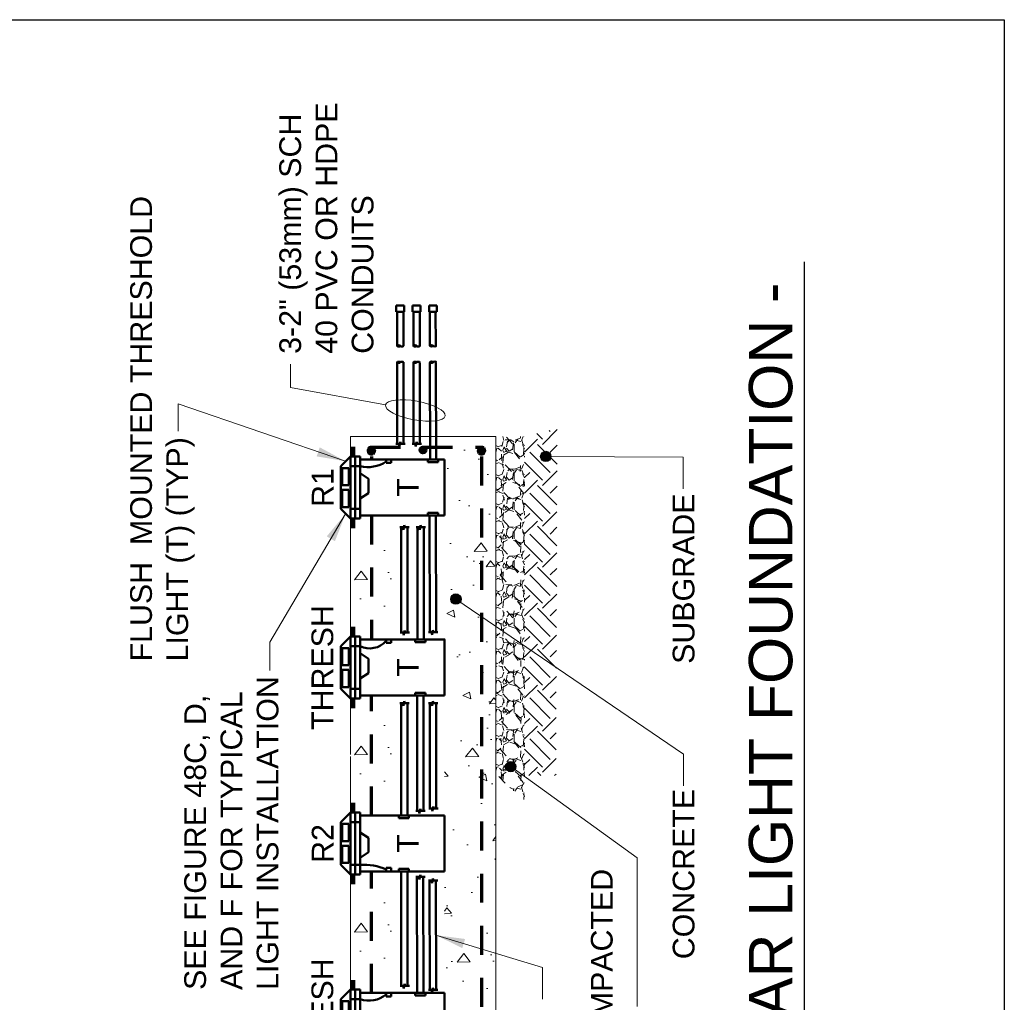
# Model space of a CAD drawing. Header units: inches. Extents: x 0 to 21.3, y 0 to 11.
# Tile 6 of 7: x 4.3 to 8.5, y 6.8 to 11. Entities that reach past the tile are written whole.
import ezdxf
from ezdxf.enums import TextEntityAlignment as Align

# ---------------------------------------------------------------- set-up
doc = ezdxf.new("R2010")
doc.units = ezdxf.units.IN
doc.header["$LTSCALE"] = 0.5
doc.header["$MEASUREMENT"] = 0
doc.linetypes.add('HIDDEN', pattern=[0.375, 0.25, -0.125])
doc.layers.get('0').update_dxf_attribs({"linetype": 'CONTINUOUS', "lineweight": 35})
for name, color, linetype, lineweight in [('C-PVMT-ASPH', 8, 'CONTINUOUS', 18), ('E-AFLD-CIRC-SERS', 203, 'CONTINUOUS', 50), ('E-AFLD-JBOX', 23, 'CONTINUOUS', 50), ('E-AFLD-LITE-THRS', 203, 'CONTINUOUS', 50), ('E-DETL', 3, 'CONTINUOUS', 35), ('E-GRND-EQUI', 83, 'CONTINUOUS', 50), ('G-ANNO-PATT', 8, 'CONTINUOUS', 18), ('S-FNDN-FTNG-RBAR', 5, 'CONTINUOUS', 70), ('S-JNTS-WTRS', 221, 'CONTINUOUS', 25), ('S-REIN-RBAR', 5, 'CONTINUOUS', 70)]:
    doc.layers.add(name, color=color, linetype=linetype, lineweight=lineweight)
doc.layers.add('G-ANNO-TEXT', color=7, linetype='CONTINUOUS')
doc.layers.add('G-ANNO-TTLB', color=7, linetype='CONTINUOUS')
doc.styles.add('00-E-TITLE-1_1', font='arial.ttf', dxfattribs={"height": 0.1875})
doc.styles.add('01-E-BLDG-1_1', font='arial.ttf', dxfattribs={"height": 0.09375})
doc.dimstyles.new('01-E-BLDG-1_1', dxfattribs={"dimtxt": 0.09375, "dimasz": 0.125, "dimexe": 0.0625, "dimexo": 0.0625, "dimgap": 0.0625, "dimtad": 1, "dimdec": 4, "dimzin": 3, "dimdsep": 46, "dimlunit": 4, "dimtxsty": '01-E-BLDG-1_1', "dimcen": 0.0625, "dimclrd": 1, "dimclre": 1, "dimclrt": 256, "dimazin": 0, "dimtfac": 1, "dimtdec": 4, "dimtmove": 1, "dimatfit": 3, "dimfxl": 1, "dimfrac": 2, "dimtolj": 1, "dimtzin": 3, "dimlwd": 0, "dimlwe": 0, "dimarcsym": 0})

# ---------------------------------------------------------------- blocks, each defined once
blk = doc.blocks.new('G-DBRK')
at = {"color": 0, "linetype": 'ByBlock', "lineweight": -2}
blk.add_ellipse((-1.224606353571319e-17, -0.2500000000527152), major_axis=(0, -0.2500000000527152), ratio=0.3999999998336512, dxfattribs=at)
blk.add_ellipse((-1.224606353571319e-17, -0.7499999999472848), major_axis=(0, -0.2500000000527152), ratio=0.3999999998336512, start_param=0, end_param=3.141592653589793, dxfattribs=at)
blk = doc.blocks.new('G-TDT1')
at = {"linetype": 'ByBlock', "lineweight": -2}
h = blk.add_hatch(color=256, dxfattribs=at)
edge = h.paths.add_edge_path()
edge.add_arc((0, 0), 0.02220729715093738, 0, 360)
at = {"color": 0, "linetype": 'ByBlock', "lineweight": -2}
blk.add_circle((0, 0), 0.02220729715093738, dxfattribs=at)

msp = doc.modelspace()

# ---------------------------------------------------------------- hatches: boundary and pattern name
at = {"layer": 'G-ANNO-PATT'}
h = msp.add_hatch(dxfattribs=at)
h.set_pattern_fill('EARTH', color=256, scale=0.5, angle=135)
h.set_pattern_definition([(135, (23.18978606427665, 2.185194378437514), (-0.1767766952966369, 1.390534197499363e-16), [0.125, -0.125]), (135, (23.15664043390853, 2.152048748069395), (-0.1767766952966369, 1.390534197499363e-16), [0.125, -0.125]), (135, (23.12349480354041, 2.118903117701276), (-0.1767766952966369, 1.390534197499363e-16), [0.125, -0.125]), (225, (23.10139771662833, 2.118903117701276), (-1.529312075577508e-16, -0.1767766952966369), [0.125, -0.125]), (225, (23.06825208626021, 2.152048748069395), (-1.529312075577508e-16, -0.1767766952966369), [0.125, -0.125]), (225, (23.03510645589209, 2.185194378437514), (-1.529312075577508e-16, -0.1767766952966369), [0.125, -0.125])])
h.paths.add_polyline_path([(6.429364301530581, 7.738846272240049), (6.564953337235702, 7.7387721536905), (6.570395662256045, 9.23643077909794), (6.429364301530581, 9.201379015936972)])
h = msp.add_hatch(dxfattribs=at)
h.set_pattern_fill('AR-CONC', color=256, scale=0.05, angle=135, style=0)
h.set_pattern_definition([(184.9999999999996, (13.69229533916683, -8.768384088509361), (-0.2314035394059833, 0.2757759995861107), [0.03749999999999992, -0.4124999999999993]), (130, (13.69229533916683, -8.768384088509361), (-0.2168840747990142, -0.3149960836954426), [0.03, -0.33]), (235.45144446, (13.6730117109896, -8.745402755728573), (-0.44828761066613, -0.0392200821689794), [0.03187009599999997, -0.3505710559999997]), (181.1841999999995, (13.62158466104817, -8.839094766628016), (-0.318806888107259, 0.4358466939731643), [0.05624999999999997, -0.6187499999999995]), (231.6356354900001, (13.59501744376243, -8.802774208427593), (-0.6748558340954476, -0.01395003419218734), [0.04780517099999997, -0.5258568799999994]), (126.18416399, (13.62158466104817, -8.839094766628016), (-0.6748558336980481, -0.01395003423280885), [0.04499999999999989, -0.4950000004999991]), (155.9999999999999, (13.60390699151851, -8.786061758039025), (-0.06869123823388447, 0.3533857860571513), [0.03749999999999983, -0.4124999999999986]), (100.9999999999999, (13.60390699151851, -8.786061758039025), (-0.3424042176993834, -0.1703542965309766), [0.02999999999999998, -0.3299999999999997]), (206.4514447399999, (13.5981827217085, -8.75661294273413), (-0.4110954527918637, 0.1830314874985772), [0.03187009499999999, -0.3505710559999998]), (172.4999999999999, (13.69229533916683, -8.768384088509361), (-0.1219949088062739, -0.1133965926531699), [0, -0.3259999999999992, 0, -0.3349999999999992, 0, -0.3312499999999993]), (142.4999999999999, (13.69229533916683, -8.768384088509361), (-0.2324547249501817, -0.04643647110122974), [0, -0.191, 0, -0.3185, 0, -0.12625]), (102.4999999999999, (13.77113774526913, -8.847226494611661), (-0.1807603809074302, 0.1967090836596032), [0, -0.125, 0, -0.3899999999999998, 0, -0.5174999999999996]), (92.49999999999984, (13.80649308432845, -8.882581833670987), (-0.2415799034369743, 0.1707949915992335), [0, -0.1625, 0, -0.259, 0, -0.3675])])
h.paths.add_polyline_path([(6.305271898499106, 9.201379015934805), (6.083553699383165, 9.20137901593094), (6.083553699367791, 6.300479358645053), (6.305322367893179, 6.300479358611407)])
h = msp.add_hatch(dxfattribs=at)
h.set_pattern_fill('GRAVEL', color=256, scale=0.125, angle=89.99999999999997)
h.set_pattern_definition([(318.0127875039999, (23.06478606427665, 2.275194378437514), (1.125, -1.000000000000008), [0.01681699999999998, -1.664886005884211]), (274.9697407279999, (23.07728606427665, 2.263944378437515), (-0.1250000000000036, 1.499999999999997), [0.02885849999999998, -2.856990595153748]), (222.5104470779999, (23.07978606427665, 2.235194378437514), (1.374999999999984, 1.250000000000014), [0.0203485, -2.014504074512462]), (357.2736890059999, (23.11103606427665, 2.186444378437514), (-2.500000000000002, 0.1250000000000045), [0.02627974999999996, -2.60169475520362]), (22.83365417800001, (23.13728606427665, 2.185194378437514), (-1.500000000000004, -0.6249999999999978), [0.02576937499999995, -2.551171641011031]), (87.27368900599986, (23.16103606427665, 2.195194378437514), (-0.1250000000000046, -2.500000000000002), [0.02627974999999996, -2.60169475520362]), (127.6942404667, (23.16228606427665, 2.221444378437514), (1.249999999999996, -1.625), [0.03475362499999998, -3.440606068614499]), (162.2553283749, (23.14103606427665, 2.248944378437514), (-2.75, 0.8750000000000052), [0.03281099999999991, -3.248290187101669]), (211.429565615, (23.10978606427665, 2.258944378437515), (-1.624999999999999, -1.000000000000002), [0.02636875, -2.610509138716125]), (265.236358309, (23.08728606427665, 2.245194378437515), (0.1250000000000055, 1.374999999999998), [0.030104, -1.475095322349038]), (312.3974377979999, (23.08478606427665, 2.215194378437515), (1.374999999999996, -1.499999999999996), [0.03893099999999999, -3.854171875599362]), (228.8140748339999, (23.11228606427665, 2.310194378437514), (-0.7500000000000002, -0.8750000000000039), [0.01328762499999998, -1.315480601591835]), (261.4692343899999, (23.10353606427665, 2.300194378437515), (0.2500000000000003, 1.625), [0.025279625, -2.502688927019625]), (314.9999999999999, (23.09978606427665, 2.275194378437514), (0.1249999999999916, -8.276417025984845e-17), [0.017677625, -0.1590990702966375]), (293.1985905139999, (23.08478606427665, 2.266444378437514), (-0.2499999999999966, 0.6249999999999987), [0.009519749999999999, -0.9424518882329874]), (21.80140948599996, (23.08853606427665, 2.257694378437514), (-0.3750000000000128, -0.1249999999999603), [0.013462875, -0.6596827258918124]), (120.9637565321, (23.10103606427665, 2.262694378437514), (-0.2499999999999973, 0.3750000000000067), [0.021866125, -0.7070028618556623]), (251.565051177, (23.08978606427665, 2.281444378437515), (0.1249999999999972, 0.2500000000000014), [0.01581137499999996, -0.3794733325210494]), (106.389540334, (23.08853606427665, 2.185194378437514), (-0.3750000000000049, 1.249999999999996), [0.02214999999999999, -2.192855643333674]), (160.3461759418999, (23.08228606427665, 2.206444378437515), (1.375000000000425, -0.5000000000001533), [0.01858262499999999, -1.839675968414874]), (23.19859051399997, (23.06478606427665, 2.281444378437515), (-0.6249999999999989, -0.249999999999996), [0.01903937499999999, -0.9329322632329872]), (73.6104596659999, (23.08228606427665, 2.288944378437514), (-0.3750000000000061, -1.249999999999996), [0.02214999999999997, -2.192855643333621]), (69.4439547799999, (23.16603606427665, 2.185194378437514), (-0.2500000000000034, -0.6250000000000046), [0.02135999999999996, -1.046640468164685]), (24.775140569, (23.17353606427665, 2.205194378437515), (-1.375000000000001, -0.6249999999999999), [0.01789725, -1.7718303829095]), (156.8014094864, (23.18978606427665, 2.282694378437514), (-0.6249999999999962, 0.2499999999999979), [0.019039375, -0.9329322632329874]), (107.3540246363, (23.17228606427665, 2.290194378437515), (0.4999999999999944, -1.624999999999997), [0.020953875, -2.07442795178]), (159.4439547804, (23.18978606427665, 2.221444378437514), (0.6249999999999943, -0.2500000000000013), [0.01067999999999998, -1.057320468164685]), (191.3099324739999, (23.18978606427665, 2.275194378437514), (-0.5000000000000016, -0.1249999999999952), [0.006373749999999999, -0.6310036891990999]), (255.9637565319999, (23.18353606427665, 2.273944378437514), (0.1250000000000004, 0.3749999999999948), [0.025769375, -0.4896188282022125]), (276.0090059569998, (23.17728606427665, 2.248944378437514), (-0.1249999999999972, 1.250000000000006), [0.02388125, -2.36424039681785]), (33.69006752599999, (23.11228606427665, 2.262694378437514), (-0.2499999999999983, -0.1249999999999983), [0.01802774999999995, -0.4326661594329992]), (83.15722658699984, (23.12728606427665, 2.272694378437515), (0.2500000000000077, 2.125000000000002), [0.03147425, -3.115945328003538]), (150.9453959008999, (23.13103606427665, 2.303944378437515), (0.8749999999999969, -0.4999999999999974), [0.01286949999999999, -1.274084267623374]), (180, (23.11978606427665, 2.310194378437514), (-0.1250000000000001, -0.1249999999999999), [0.0075, -0.1175]), (210.2564371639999, (23.17353606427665, 2.246444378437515), (0.8750000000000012, 0.5000000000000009), [0.0173655, -1.719189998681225]), (138.0127875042, (23.15853606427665, 2.237694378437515), (-1.124999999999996, 1), [0.03363399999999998, -1.648069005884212]), (90, (23.13353606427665, 2.260194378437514), (-0.1249999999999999, 0.1250000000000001), [0.0325, -0.0925]), (55.30484646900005, (23.13353606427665, 2.292694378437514), (0.8749999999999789, 1.250000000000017), [0.01976424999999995, -1.956659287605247]), (344.054604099, (23.14478606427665, 2.308944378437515), (0.5000000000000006, -0.125000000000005), [0.01820025, -0.8918134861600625]), (297.6459753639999, (23.16228606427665, 2.303944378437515), (1.250000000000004, -2.374999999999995), [0.02963312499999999, -2.933684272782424]), (265.42607874, (23.17603606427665, 2.277694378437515), (-0.1250000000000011, -1.624999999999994), [0.03134987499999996, -3.10363417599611])])
h.paths.add_polyline_path([(6.429364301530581, 7.632892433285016), (6.305271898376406, 7.738846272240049), (6.305271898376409, 9.201379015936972), (6.429364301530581, 9.201379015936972)])
h = msp.add_hatch(dxfattribs=at)
h.set_pattern_fill('AR-CONC', color=256, scale=0.05, angle=135, style=0)
h.set_pattern_definition([(184.9999999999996, (13.24910396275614, -7.118530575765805), (-0.2314035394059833, 0.2757759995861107), [0.03749999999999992, -0.4124999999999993]), (130, (13.24910396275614, -7.118530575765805), (-0.2168840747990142, -0.3149960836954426), [0.03, -0.33]), (235.45144446, (13.22982033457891, -7.095549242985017), (-0.44828761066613, -0.0392200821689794), [0.03187009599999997, -0.3505710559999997]), (181.1841999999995, (13.17839328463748, -7.189241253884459), (-0.318806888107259, 0.4358466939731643), [0.05624999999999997, -0.6187499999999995]), (231.6356354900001, (13.15182606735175, -7.152920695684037), (-0.6748558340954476, -0.01395003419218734), [0.04780517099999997, -0.5258568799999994]), (126.18416399, (13.17839328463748, -7.189241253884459), (-0.6748558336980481, -0.01395003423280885), [0.04499999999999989, -0.4950000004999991]), (155.9999999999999, (13.16071561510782, -7.136208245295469), (-0.06869123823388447, 0.3533857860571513), [0.0374999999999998, -0.4124999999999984]), (100.9999999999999, (13.16071561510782, -7.136208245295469), (-0.3424042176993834, -0.1703542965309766), [0.02999999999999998, -0.3299999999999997]), (206.4514447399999, (13.15499134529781, -7.106759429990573), (-0.4110954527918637, 0.1830314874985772), [0.03187009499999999, -0.3505710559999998]), (172.4999999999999, (13.24910396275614, -7.118530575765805), (-0.1219949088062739, -0.1133965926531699), [0, -0.3259999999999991, 0, -0.3349999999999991, 0, -0.3312499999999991]), (142.4999999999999, (13.24910396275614, -7.118530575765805), (-0.2324547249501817, -0.04643647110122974), [0, -0.191, 0, -0.3185, 0, -0.12625]), (102.4999999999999, (13.32794636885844, -7.197372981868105), (-0.1807603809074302, 0.1967090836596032), [0, -0.125, 0, -0.3899999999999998, 0, -0.5174999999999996]), (92.49999999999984, (13.36330170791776, -7.23272832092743), (-0.2415799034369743, 0.1707949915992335), [0, -0.1625, 0, -0.259, 0, -0.3675])])
h.paths.add_polyline_path([(5.862080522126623, 8.8614187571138), (5.677726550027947, 8.790110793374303), (5.698555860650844, 8.377064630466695), (5.862080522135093, 8.32554430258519)])
h = msp.add_hatch(dxfattribs=at)
h.set_pattern_fill('AR-CONC', color=256, scale=0.05, angle=135, style=0)
h.set_pattern_definition([(184.9999999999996, (13.24910396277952, -7.873436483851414), (-0.2314035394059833, 0.2757759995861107), [0.03749999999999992, -0.4124999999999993]), (130, (13.24910396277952, -7.873436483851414), (-0.2168840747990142, -0.3149960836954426), [0.03, -0.33]), (235.45144446, (13.22982033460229, -7.850455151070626), (-0.44828761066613, -0.0392200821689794), [0.03187009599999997, -0.3505710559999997]), (181.1841999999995, (13.17839328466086, -7.944147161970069), (-0.318806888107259, 0.4358466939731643), [0.05624999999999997, -0.6187499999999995]), (231.6356354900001, (13.15182606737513, -7.907826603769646), (-0.6748558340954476, -0.01395003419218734), [0.04780517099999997, -0.5258568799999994]), (126.18416399, (13.17839328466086, -7.944147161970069), (-0.6748558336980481, -0.01395003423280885), [0.04499999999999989, -0.4950000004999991]), (155.9999999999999, (13.1607156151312, -7.891114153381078), (-0.06869123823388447, 0.3533857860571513), [0.03749999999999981, -0.4124999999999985]), (100.9999999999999, (13.1607156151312, -7.891114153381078), (-0.3424042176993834, -0.1703542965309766), [0.02999999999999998, -0.3299999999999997]), (206.4514447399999, (13.15499134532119, -7.861665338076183), (-0.4110954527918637, 0.1830314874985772), [0.03187009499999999, -0.3505710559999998]), (172.4999999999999, (13.24910396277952, -7.873436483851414), (-0.1219949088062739, -0.1133965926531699), [0, -0.3259999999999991, 0, -0.3349999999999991, 0, -0.3312499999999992]), (142.4999999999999, (13.24910396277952, -7.873436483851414), (-0.2324547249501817, -0.04643647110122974), [0, -0.191, 0, -0.3185, 0, -0.12625]), (102.4999999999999, (13.32794636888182, -7.952278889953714), (-0.1807603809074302, 0.1967090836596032), [0, -0.125, 0, -0.3899999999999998, 0, -0.5174999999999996]), (92.49999999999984, (13.36330170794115, -7.98763422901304), (-0.2415799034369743, 0.1707949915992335), [0, -0.1625, 0, -0.259, 0, -0.3675])])
h.paths.add_polyline_path([(5.862080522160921, 8.08488491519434), (5.677726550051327, 8.035204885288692), (5.698555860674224, 7.622158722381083), (5.86208052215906, 7.566613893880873)])
h = msp.add_hatch(dxfattribs=at)
h.set_pattern_fill('AR-CONC', color=256, scale=0.05, angle=135, style=0)
h.set_pattern_definition([(184.9999999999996, (13.24910396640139, -8.63829171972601), (-0.2314035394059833, 0.2757759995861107), [0.03749999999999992, -0.4124999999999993]), (130, (13.24910396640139, -8.63829171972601), (-0.2168840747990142, -0.3149960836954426), [0.03, -0.33]), (235.45144446, (13.22982033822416, -8.615310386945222), (-0.44828761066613, -0.0392200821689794), [0.03187009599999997, -0.3505710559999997]), (181.1841999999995, (13.17839328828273, -8.709002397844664), (-0.318806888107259, 0.4358466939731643), [0.05624999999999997, -0.6187499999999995]), (231.6356354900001, (13.151826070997, -8.672681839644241), (-0.6748558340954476, -0.01395003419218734), [0.04780517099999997, -0.5258568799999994]), (126.18416399, (13.17839328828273, -8.709002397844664), (-0.6748558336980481, -0.01395003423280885), [0.04499999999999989, -0.4950000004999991]), (155.9999999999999, (13.16071561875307, -8.655969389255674), (-0.06869123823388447, 0.3533857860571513), [0.03749999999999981, -0.4124999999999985]), (100.9999999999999, (13.16071561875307, -8.655969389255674), (-0.3424042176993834, -0.1703542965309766), [0.02999999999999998, -0.3299999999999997]), (206.4514447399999, (13.15499134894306, -8.626520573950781), (-0.4110954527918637, 0.1830314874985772), [0.03187009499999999, -0.3505710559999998]), (172.4999999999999, (13.24910396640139, -8.63829171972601), (-0.1219949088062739, -0.1133965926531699), [0, -0.3259999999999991, 0, -0.3349999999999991, 0, -0.3312499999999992]), (142.4999999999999, (13.24910396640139, -8.63829171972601), (-0.2324547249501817, -0.04643647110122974), [0, -0.191, 0, -0.3185, 0, -0.12625]), (102.4999999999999, (13.32794637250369, -8.71713412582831), (-0.1807603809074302, 0.1967090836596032), [0, -0.125, 0, -0.3899999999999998, 0, -0.5174999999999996]), (92.49999999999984, (13.36330171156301, -8.752489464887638), (-0.2415799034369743, 0.1707949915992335), [0, -0.1625, 0, -0.259, 0, -0.3675])])
h.paths.add_polyline_path([(5.862080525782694, 7.325894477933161), (5.677726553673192, 7.270349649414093), (5.698555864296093, 6.857303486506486), (5.862080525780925, 6.801758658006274)])

# ---------------------------------------------------------------- linework, layer by layer
at = {"layer": 'C-PVMT-ASPH'}
for p, q in [((5.677726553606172, 9.115964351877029), (5.677726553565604, 9.201379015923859)), ((5.677726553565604, 9.201379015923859), (6.30527189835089, 9.201379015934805)), ((6.30527189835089, 9.201379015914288), (6.305271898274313, 2.387910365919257)), ((5.677726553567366, 8.683641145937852), (5.677726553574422, 8.84753254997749)), ((5.677726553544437, 8.339430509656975), (5.677726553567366, 8.683641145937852)), ((5.677726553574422, 7.829740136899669), (5.677726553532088, 8.07099870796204)), ((5.677726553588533, 7.821758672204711), (5.677726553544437, 7.580500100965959)), ((5.677726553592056, 7.31206829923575), (5.677726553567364, 7.049190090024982)), ((5.677726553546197, 6.815644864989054), (5.677726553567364, 7.049190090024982))]:
    msp.add_line(p, q, dxfattribs=at)
at = {"layer": 'E-AFLD-CIRC-SERS'}
for p, q in [((5.878754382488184, 9.592778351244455), (5.878754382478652, 9.739114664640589)), ((5.906526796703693, 9.592778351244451), (5.906526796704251, 9.739114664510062)), ((5.949564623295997, 9.592778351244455), (5.949564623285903, 9.739114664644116)), ((5.977337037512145, 9.592778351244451), (5.977337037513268, 9.739114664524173)), ((6.020654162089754, 9.592778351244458), (6.020374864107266, 9.7391146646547)), ((6.045899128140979, 9.592778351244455), (6.045197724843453, 9.739114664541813)), ((5.878754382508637, 9.17003094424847), (5.878754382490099, 9.521850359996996)), ((5.906526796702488, 9.170030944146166), (5.906523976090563, 9.521929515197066)), ((5.949564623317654, 9.17003094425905), (5.949564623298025, 9.521850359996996)), ((5.97733703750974, 9.17003094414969), (5.977337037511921, 9.521850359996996)), ((6.021384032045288, 9.102078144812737), (6.020755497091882, 9.521850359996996)), ((6.047514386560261, 9.102078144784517), (6.046020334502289, 9.521850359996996)), ((5.87363829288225, 9.170030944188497), (5.88642105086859, 9.170030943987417)), ((5.886421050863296, 9.170030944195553), (5.889276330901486, 9.158536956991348)), ((5.889276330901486, 9.158536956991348), (5.892539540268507, 9.1789660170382)), ((5.892539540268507, 9.1789660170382), (5.89580274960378, 9.170030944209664)), ((5.895802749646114, 9.17003094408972), (5.913860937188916, 9.170030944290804)), ((5.944448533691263, 9.17003094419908), (5.957231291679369, 9.170030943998)), ((5.957231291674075, 9.170030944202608), (5.960086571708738, 9.158536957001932)), ((5.960086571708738, 9.158536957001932), (5.963349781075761, 9.178966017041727)), ((5.963349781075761, 9.178966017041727), (5.966612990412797, 9.170030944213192)), ((5.966612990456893, 9.170030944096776), (5.984671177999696, 9.170030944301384)), ((6.019881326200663, 8.357924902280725), (6.019083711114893, 8.861418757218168)), ((6.047587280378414, 8.35792490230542), (6.045756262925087, 8.861418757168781)), ((5.890940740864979, 8.810275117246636), (5.90372349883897, 8.810275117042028)), ((5.896056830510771, 8.356207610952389), (5.896056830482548, 8.810275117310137)), ((5.90372349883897, 8.810275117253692), (5.906578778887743, 8.79878113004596)), ((5.906578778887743, 8.79878113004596), (5.909841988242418, 8.81921019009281)), ((5.909841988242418, 8.81921019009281), (5.913105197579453, 8.810275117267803)), ((5.913105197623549, 8.810275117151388), (5.931163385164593, 8.810275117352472)), ((5.923829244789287, 8.356207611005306), (5.923829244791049, 8.810275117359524)), ((5.961750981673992, 8.810275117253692), (5.974533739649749, 8.810275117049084)), ((5.96686707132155, 8.325544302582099), (5.966867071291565, 8.810275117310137)), ((5.974533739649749, 8.810275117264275), (5.977389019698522, 8.798781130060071)), ((5.977389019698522, 8.798781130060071), (5.980652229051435, 8.819210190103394)), ((5.980652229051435, 8.819210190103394), (5.983915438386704, 8.810275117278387)), ((5.983915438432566, 8.810275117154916), (6.001973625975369, 8.810275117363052)), ((5.994639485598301, 8.325544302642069), (5.994639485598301, 8.810275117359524)), ((5.892635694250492, 8.356207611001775), (5.905418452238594, 8.356207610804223)), ((5.905418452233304, 8.356207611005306), (5.908273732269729, 8.344713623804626)), ((5.908273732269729, 8.344713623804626), (5.911536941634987, 8.365142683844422)), ((5.911536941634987, 8.365142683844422), (5.914800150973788, 8.356207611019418)), ((5.914800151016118, 8.356207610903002), (5.932858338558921, 8.356207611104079)), ((6.014364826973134, 8.357924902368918), (6.027147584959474, 8.357924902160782)), ((6.027147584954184, 8.357924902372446), (6.030002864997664, 8.34643091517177)), ((6.030002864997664, 8.34643091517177), (6.033266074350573, 8.366859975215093)), ((6.033266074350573, 8.366859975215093), (6.036529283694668, 8.35792490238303)), ((6.03652928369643, 8.357924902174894), (6.05458747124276, 8.357924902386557)), ((5.964967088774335, 7.587115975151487), (5.964967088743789, 8.084884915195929)), ((5.992739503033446, 7.587115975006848), (5.992739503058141, 8.08488491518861)), ((5.890940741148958, 8.051344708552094), (5.903723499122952, 8.051344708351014)), ((5.896056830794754, 7.566613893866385), (5.896056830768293, 8.051344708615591)), ((5.903723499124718, 8.051344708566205), (5.906578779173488, 8.039850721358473)), ((5.906578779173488, 8.039850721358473), (5.9098419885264, 8.060279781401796)), ((5.9098419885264, 8.060279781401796), (5.913105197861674, 8.051344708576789)), ((5.913105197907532, 8.051344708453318), (5.931163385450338, 8.051344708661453)), ((5.923829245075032, 7.566613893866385), (5.923829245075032, 8.051344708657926)), ((6.01481653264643, 8.05134470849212), (6.027599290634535, 8.051344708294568)), ((6.019932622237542, 7.597277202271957), (6.019932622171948, 8.051344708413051)), ((6.02759929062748, 8.05134470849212), (6.03045457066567, 8.039850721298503)), ((6.03045457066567, 8.039850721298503), (6.033717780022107, 8.060279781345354)), ((6.033717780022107, 8.060279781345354), (6.036980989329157, 8.05134470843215)), ((6.036980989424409, 8.051344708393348), (6.055039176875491, 8.051344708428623)), ((6.047705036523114, 7.597277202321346), (6.047705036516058, 8.051344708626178)), ((5.959416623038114, 7.587115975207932), (5.972199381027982, 7.587115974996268)), ((5.972199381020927, 7.587115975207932), (5.975054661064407, 7.575621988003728)), ((5.975054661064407, 7.575621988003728), (5.978317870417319, 7.596051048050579)), ((5.978317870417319, 7.596051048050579), (5.981581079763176, 7.587115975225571)), ((5.981581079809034, 7.587115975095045), (5.9996392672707, 7.587115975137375)), ((6.016511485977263, 7.597277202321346), (6.029294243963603, 7.597277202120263)), ((6.029294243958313, 7.597277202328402), (6.0321495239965, 7.585783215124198)), ((6.0321495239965, 7.585783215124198), (6.035412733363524, 7.606212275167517)), ((6.035412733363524, 7.606212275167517), (6.038675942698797, 7.597277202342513)), ((6.038675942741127, 7.597277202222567), (6.056734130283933, 7.59727720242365)), ((5.896056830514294, 6.832421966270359), (5.896056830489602, 7.325954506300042)), ((5.923829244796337, 6.832421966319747), (5.9238292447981, 7.325954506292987)), ((5.975506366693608, 7.290483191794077), (5.97876957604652, 7.3109122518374)), ((5.97876957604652, 7.3109122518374), (5.982032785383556, 7.301977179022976)), ((5.959868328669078, 7.301977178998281), (5.972651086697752, 7.30197717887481)), ((5.964967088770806, 6.801758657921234), (5.964174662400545, 7.301977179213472)), ((5.972651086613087, 7.301977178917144), (5.975506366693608, 7.290483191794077)), ((5.982032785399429, 7.301977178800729), (6.000090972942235, 7.30197717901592)), ((5.992739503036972, 6.801758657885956), (5.99092039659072, 7.301977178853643)), ((6.014816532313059, 7.286489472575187), (6.027599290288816, 7.286489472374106)), ((6.019911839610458, 6.814877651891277), (6.019164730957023, 7.286489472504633)), ((6.027599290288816, 7.286489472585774), (6.030454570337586, 7.274995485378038)), ((6.030454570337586, 7.274995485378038), (6.033717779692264, 7.295424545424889)), ((6.033717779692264, 7.295424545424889), (6.036980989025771, 7.286489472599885)), ((6.036980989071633, 7.286489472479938), (6.055039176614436, 7.28648947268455)), ((6.04765732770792, 6.814877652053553), (6.045942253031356, 7.286489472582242)), ((5.892635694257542, 6.832421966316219), (5.905418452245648, 6.832421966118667)), ((5.90541845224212, 6.832421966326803), (5.908273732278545, 6.820927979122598)), ((5.908273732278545, 6.820927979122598), (5.911536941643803, 6.841357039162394)), ((5.911536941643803, 6.841357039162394), (5.914800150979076, 6.832421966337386)), ((5.914800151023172, 6.832421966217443), (5.93285833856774, 6.832421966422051)), ((6.014361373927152, 6.814877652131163), (6.027144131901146, 6.814877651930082)), ((6.027144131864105, 6.814877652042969), (6.029999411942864, 6.803383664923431)), ((6.029999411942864, 6.803383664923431), (6.033262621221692, 6.823812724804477)), ((6.033262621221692, 6.823812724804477), (6.036525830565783, 6.814877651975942)), ((6.036525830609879, 6.814877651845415), (6.054584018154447, 6.814877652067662))]:
    msp.add_line(p, q, dxfattribs=at)
at = {"layer": 'E-AFLD-JBOX'}
for p, q in [((5.87530010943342, 9.766525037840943, 7135.497167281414), (5.875300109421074, 9.739114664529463, 7135.497167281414)), ((5.909243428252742, 9.766525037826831, 7135.497167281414), (5.87530010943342, 9.766525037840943, 7135.497167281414)), ((5.875300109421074, 9.739114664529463, 7135.497167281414), (5.909243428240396, 9.73911466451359, 7135.497167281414)), ((5.909243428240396, 9.73911466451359, 7135.497167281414), (5.909243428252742, 9.766525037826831, 7135.497167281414)), ((5.946110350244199, 9.766525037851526, 7135.497167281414), (5.946110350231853, 9.73911466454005, 7135.497167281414)), ((5.980053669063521, 9.766525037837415, 7135.497167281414), (5.946110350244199, 9.766525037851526, 7135.497167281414)), ((5.946110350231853, 9.73911466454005, 7135.497167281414), (5.980053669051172, 9.739114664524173, 7135.497167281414)), ((5.980053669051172, 9.739114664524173, 7135.497167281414), (5.980053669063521, 9.766525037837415, 7135.497167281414)), ((6.016920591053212, 9.766525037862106, 7135.497167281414), (6.016920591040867, 9.73911466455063, 7135.497167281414)), ((6.050863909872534, 9.766525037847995, 7135.497167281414), (6.016920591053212, 9.766525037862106, 7135.497167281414)), ((6.016920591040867, 9.73911466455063, 7135.497167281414), (6.050863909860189, 9.739114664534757, 7135.497167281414)), ((6.050863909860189, 9.739114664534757, 7135.497167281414), (6.050863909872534, 9.766525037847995, 7135.497167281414))]:
    msp.add_line(p, q, dxfattribs=at)
at = {"layer": 'E-AFLD-LITE-THRS'}
for p, q in [((5.635647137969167, 9.074305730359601), (5.677726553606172, 9.115964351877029)), ((5.677726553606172, 9.115964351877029), (5.719385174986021, 9.115964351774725)), ((5.677726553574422, 8.84753254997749), (5.677726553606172, 9.115964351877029)), ((5.698555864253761, 9.115964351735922), (5.698555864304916, 8.847532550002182)), ((5.719385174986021, 9.115964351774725), (5.71938517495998, 8.847532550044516)), ((5.719385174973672, 9.102078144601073), (6.083553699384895, 9.102078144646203)), ((6.011600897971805, 9.090969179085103), (6.011600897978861, 9.10207814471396)), ((6.056036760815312, 9.090969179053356), (6.056036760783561, 9.102078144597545)), ((6.083553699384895, 9.102078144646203), (6.08355369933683, 8.861418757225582)), ((5.635647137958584, 8.889191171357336), (5.635647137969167, 9.074305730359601)), ((5.641959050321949, 8.992285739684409), (5.641959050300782, 9.06588984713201)), ((5.641959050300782, 9.06588984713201), (5.67141464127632, 9.065889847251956)), ((5.671414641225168, 8.992285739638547), (5.67141464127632, 9.065889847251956)), ((5.677726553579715, 9.074305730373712), (5.719385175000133, 9.074305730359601)), ((6.011600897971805, 9.090969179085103), (6.056036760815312, 9.090969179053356)), ((5.719385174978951, 9.043083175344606), (5.755993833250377, 9.019778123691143)), ((5.755993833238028, 8.957121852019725), (5.755993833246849, 9.019157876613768)), ((5.641959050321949, 8.992285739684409), (5.671414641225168, 8.992285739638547)), ((5.641959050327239, 8.897607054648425), (5.641959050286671, 8.971246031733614)), ((5.641959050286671, 8.971246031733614), (5.671414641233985, 8.97124603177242)), ((5.671414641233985, 8.897607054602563), (5.671414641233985, 8.97124603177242)), ((5.71938517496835, 8.933816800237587), (5.755993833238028, 8.957121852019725)), ((5.677726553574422, 8.84753254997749), (5.635647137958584, 8.889191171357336)), ((5.641959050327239, 8.897607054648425), (5.671414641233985, 8.897607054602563)), ((5.677726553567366, 8.889191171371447), (5.719385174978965, 8.889191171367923)), ((5.677726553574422, 8.84753254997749), (5.71938517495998, 8.847532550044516)), ((5.719385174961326, 8.861418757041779), (6.08355369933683, 8.861418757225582)), ((6.011600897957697, 8.872527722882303), (6.056036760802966, 8.872527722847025)), ((6.011600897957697, 8.872527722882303), (6.011600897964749, 8.861418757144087)), ((6.056036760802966, 8.872527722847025), (6.056036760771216, 8.861418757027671)), ((5.635647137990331, 8.297771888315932), (5.677726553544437, 8.339430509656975)), ((5.677726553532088, 8.07099870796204), (5.677726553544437, 8.339430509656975)), ((5.677726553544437, 8.339430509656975), (5.719385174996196, 8.339430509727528)), ((5.698555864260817, 8.07099870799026), (5.698555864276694, 8.339430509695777)), ((5.719385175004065, 8.070998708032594), (5.719385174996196, 8.339430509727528)), ((5.635647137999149, 8.112657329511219), (5.635647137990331, 8.297771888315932)), ((5.641959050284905, 8.215751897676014), (5.641959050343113, 8.289356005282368)), ((5.641959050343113, 8.289356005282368), (5.671414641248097, 8.289356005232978)), ((5.671414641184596, 8.215751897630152), (5.671414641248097, 8.289356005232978)), ((5.677726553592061, 8.297771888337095), (5.71938517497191, 8.29777188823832)), ((5.719385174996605, 8.325544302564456), (6.083553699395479, 8.325544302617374)), ((5.956635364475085, 8.32554430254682), (5.956635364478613, 8.314435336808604)), ((5.956635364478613, 8.314435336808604), (6.001071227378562, 8.314435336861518)), ((6.001071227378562, 8.314435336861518), (6.001071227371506, 8.325544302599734)), ((6.083553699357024, 8.084884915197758), (6.083553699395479, 8.325544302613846)), ((5.719385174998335, 8.26654933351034), (5.755993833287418, 8.24324428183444)), ((5.641959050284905, 8.215751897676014), (5.671414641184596, 8.215751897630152)), ((5.755993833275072, 8.180588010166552), (5.755993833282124, 8.242624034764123)), ((5.641959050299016, 8.121073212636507), (5.641959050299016, 8.194712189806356)), ((5.641959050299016, 8.194712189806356), (5.671414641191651, 8.19471218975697)), ((5.671414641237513, 8.12107321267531), (5.671414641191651, 8.19471218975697)), ((5.719385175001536, 8.157282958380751), (5.755993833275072, 8.180588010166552)), ((5.641959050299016, 8.121073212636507), (5.671414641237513, 8.12107321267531)), ((5.677726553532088, 8.07099870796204), (5.635647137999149, 8.112657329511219)), ((5.677726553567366, 8.112657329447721), (5.719385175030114, 8.11265732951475)), ((5.719385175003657, 8.084884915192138), (6.083553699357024, 8.084884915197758)), ((5.956635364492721, 8.09599388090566), (6.001071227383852, 8.095993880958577)), ((5.956635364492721, 8.09599388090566), (5.956635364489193, 8.08488491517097)), ((6.001071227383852, 8.095993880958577), (6.001071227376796, 8.08488491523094)), ((5.677726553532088, 8.07099870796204), (5.719385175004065, 8.070998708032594)), ((5.677726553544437, 7.580500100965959), (5.63564713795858, 7.538841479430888)), ((5.677726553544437, 7.580500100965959), (5.677726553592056, 7.31206829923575)), ((5.677726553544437, 7.580500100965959), (5.719385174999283, 7.580500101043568)), ((5.698555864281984, 7.580500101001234), (5.698555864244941, 7.312068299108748)), ((5.719385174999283, 7.580500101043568), (5.719385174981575, 7.312068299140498)), ((5.719385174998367, 7.566613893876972), (6.083553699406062, 7.566613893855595)), ((5.885825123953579, 7.566613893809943), (5.885825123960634, 7.555504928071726)), ((5.930260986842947, 7.555504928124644), (5.930260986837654, 7.56661389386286)), ((6.083553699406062, 7.566613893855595), (6.083553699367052, 7.325954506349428)), ((5.63564713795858, 7.538841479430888), (5.635647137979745, 7.353726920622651)), ((5.641959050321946, 7.530425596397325), (5.641959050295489, 7.456786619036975)), ((5.641959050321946, 7.530425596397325), (5.671414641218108, 7.530425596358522)), ((5.671414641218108, 7.530425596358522), (5.671414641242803, 7.456786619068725)), ((5.677726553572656, 7.538841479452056), (5.71938517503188, 7.538841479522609)), ((5.885825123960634, 7.555504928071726), (5.930260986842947, 7.555504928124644)), ((5.719385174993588, 7.494215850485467), (5.755993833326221, 7.470910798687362)), ((5.641959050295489, 7.456786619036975), (5.671414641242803, 7.456786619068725)), ((5.755993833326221, 7.470910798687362), (5.755993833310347, 7.408874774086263)), ((5.641959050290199, 7.435746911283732), (5.641959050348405, 7.362142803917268)), ((5.641959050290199, 7.435746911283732), (5.67141464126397, 7.435746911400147)), ((5.67141464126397, 7.435746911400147), (5.671414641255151, 7.362142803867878)), ((5.719385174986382, 7.384949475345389), (5.755993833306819, 7.408254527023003)), ((5.635647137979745, 7.353726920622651), (5.677726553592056, 7.31206829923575)), ((5.641959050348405, 7.362142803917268), (5.671414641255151, 7.362142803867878)), ((5.677726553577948, 7.353726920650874), (5.719385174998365, 7.353726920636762)), ((5.677726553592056, 7.31206829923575), (5.719385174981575, 7.312068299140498)), ((5.719385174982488, 7.325954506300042), (6.083553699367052, 7.325954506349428)), ((5.885825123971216, 7.337063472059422), (5.885825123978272, 7.325954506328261)), ((5.930260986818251, 7.337063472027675), (5.885825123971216, 7.337063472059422)), ((5.930260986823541, 7.325954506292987), (5.930260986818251, 7.337063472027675)), ((5.635647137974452, 6.773986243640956), (5.677726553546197, 6.815644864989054)), ((5.677726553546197, 6.815644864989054), (5.719385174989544, 6.815644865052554)), ((5.677726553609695, 6.547213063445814), (5.677726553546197, 6.815644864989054)), ((5.698555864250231, 6.547213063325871), (5.698555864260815, 6.815644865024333)), ((5.719385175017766, 6.547213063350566), (5.7193851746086, 6.815644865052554)), ((5.719385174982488, 6.801758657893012), (6.083553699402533, 6.801758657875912)), ((5.956635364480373, 6.790649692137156), (5.956635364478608, 6.801758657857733)), ((6.001071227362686, 6.790649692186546), (6.001071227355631, 6.801758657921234)), ((6.083553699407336, 6.561099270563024), (6.083553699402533, 6.801758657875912)), ((5.635647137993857, 6.588871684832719), (5.635647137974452, 6.773986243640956)), ((5.641959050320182, 6.691966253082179), (5.641959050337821, 6.765570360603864)), ((5.641959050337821, 6.765570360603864), (5.671414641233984, 6.765570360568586)), ((5.671414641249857, 6.691966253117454), (5.671414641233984, 6.765570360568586)), ((5.677726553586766, 6.773986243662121), (5.719385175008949, 6.773986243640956)), ((5.956635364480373, 6.790649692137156), (6.001071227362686, 6.790649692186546))]:
    msp.add_line(p, q, dxfattribs=at)
at = {"layer": 'E-DETL'}
msp.add_line((6.001071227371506, 8.325544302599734), (5.956635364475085, 8.32554430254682), dxfattribs=at)
at = {"layer": 'E-GRND-EQUI', "linetype": 'Continuous'}
for p, q in [((5.831697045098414, 9.088878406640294), (5.831697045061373, 9.102078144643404)), ((5.853736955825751, 9.102078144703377), (5.853736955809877, 9.088878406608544)), ((5.853736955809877, 9.088878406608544), (5.831697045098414, 9.088878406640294)), ((5.831697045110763, 8.312344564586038), (5.831697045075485, 8.32554430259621)), ((5.853736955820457, 8.312344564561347), (5.831697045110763, 8.312344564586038)), ((5.853736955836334, 8.325544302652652), (5.853736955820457, 8.312344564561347)), ((5.831697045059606, 7.341143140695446), (5.831697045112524, 7.32595450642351)), ((5.853736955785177, 7.341143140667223), (5.831697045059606, 7.341143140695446)), ((5.831697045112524, 7.32595450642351), (5.85373695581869, 7.325954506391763)), ((5.85373695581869, 7.325954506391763), (5.853736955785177, 7.341143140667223)), ((5.831697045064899, 6.78657002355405), (5.831697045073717, 6.801758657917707)), ((5.831697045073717, 6.801758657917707), (5.853736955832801, 6.801758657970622)), ((5.853736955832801, 6.801758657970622), (5.853736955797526, 6.786570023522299)), ((5.853736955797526, 6.786570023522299), (5.831697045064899, 6.78657002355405))]:
    msp.add_line(p, q, dxfattribs=at)
for centre, radius, start, end in [((5.754062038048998, 9.207871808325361), 0.1379941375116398, 255.4460034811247, 304.2355480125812), ((5.761222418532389, 8.381402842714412), 0.09351198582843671, 243.4230203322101, 318.9069137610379), ((5.735687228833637, 7.121810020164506), 0.2324891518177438, 65.6087899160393, 94.0208585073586), ((5.75676315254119, 6.888593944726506), 0.1205489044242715, 251.9368615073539, 308.4334901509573)]:
    msp.add_arc(centre, radius, start, end, dxfattribs=at)
at = {"layer": 'G-ANNO-TEXT', "linetype": 'Continuous', "lineweight": 30}
msp.add_line((7.636961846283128, 2.629340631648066), (7.636961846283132, 9.954986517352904), dxfattribs=at)
at = {"layer": 'G-ANNO-TEXT', "color": 1, "lineweight": 0}
msp.add_ellipse((5.957966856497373, 9.31426946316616), major_axis=(-0.1286523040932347, 0.02363775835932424), ratio=0.3108293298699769, dxfattribs=at)
at = {"layer": 'G-ANNO-TTLB'}
msp.add_lwpolyline([(2.131628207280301e-14, 11.00000000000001), (8.500000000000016, 10.99999999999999), (8.499999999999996, -1.021405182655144e-14), (-3.552713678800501e-15, 7.549516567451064e-15)], close=True, dxfattribs=at)
at = {"layer": 'S-JNTS-WTRS'}
msp.add_line((5.683338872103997, 8.82837409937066), (5.683338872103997, 8.82837409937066), dxfattribs=at)
at = {"layer": 'S-JNTS-WTRS', "extrusion": (0, 0, -1)}
for points in [[(-5.677726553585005, 9.115964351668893, -7135.497167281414), (-5.677726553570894, 9.157622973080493, -7135.497167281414), (-5.698555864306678, 9.115964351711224, -7135.497167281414), (-5.698555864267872, 9.15762297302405, -7135.497167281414)], [(-5.677726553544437, 8.339430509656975, -7135.497167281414), (-5.677726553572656, 8.381089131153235, -7135.497167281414), (-5.698555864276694, 8.339430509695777, -7135.497167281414), (-5.698555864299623, 8.38108913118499, -7135.497167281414)], [(-5.677726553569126, 7.270409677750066, -7135.497167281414), (-5.677726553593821, 7.312068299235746, -7135.497167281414), (-5.698555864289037, 7.270409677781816, -7135.497167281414), (-5.698555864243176, 7.312068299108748, -7135.497167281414)]]:
    msp.add_solid(points, dxfattribs=at)
at = {"layer": 'S-JNTS-WTRS'}
for points in [[(5.677726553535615, 8.805873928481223, 7135.497167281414), (5.677726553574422, 8.847532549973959, 7135.497167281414), (5.698555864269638, 8.805873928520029, 7135.497167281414), (5.698555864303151, 8.847532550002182, 7135.497167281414)], [(5.67772655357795, 8.029340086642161, 7135.497167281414), (5.677726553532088, 8.07099870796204, 7135.497167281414), (5.698555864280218, 8.029340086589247, 7135.497167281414), (5.698555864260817, 8.07099870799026, 7135.497167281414)], [(5.6777265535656, 7.580500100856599, 7135.497167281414), (5.677726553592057, 7.622158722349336, 7135.497167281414), (5.698555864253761, 7.580500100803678, 7135.497167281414), (5.69855586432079, 7.622158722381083, 7135.497167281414)], [(5.677726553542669, 6.815644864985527, 7135.497167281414), (5.677726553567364, 6.857303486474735, 7135.497167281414), (5.698555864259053, 6.815644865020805, 7135.497167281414), (5.698555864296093, 6.857303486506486, 7135.497167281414)]]:
    msp.add_solid(points, dxfattribs=at)
at = {"layer": 'S-REIN-RBAR', "linetype": 'HIDDEN'}
for p, q in [((5.768061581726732, 9.155255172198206), (6.243040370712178, 9.155255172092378)), ((5.768277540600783, 9.115964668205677), (5.768277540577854, 9.102078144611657)), ((6.243225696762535, 9.115964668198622), (6.243225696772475, 2.447753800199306)), ((5.768277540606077, 8.861418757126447), (5.768277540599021, 8.325544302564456)), ((5.768277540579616, 7.566613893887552), (5.76827754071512, 8.084884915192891)), ((5.76827754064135, 6.801758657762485), (5.768277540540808, 7.325954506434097))]:
    msp.add_line(p, q, dxfattribs=at)
for centre, start, end in [((5.768061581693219, 9.141031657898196), 90, 269.9999999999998), ((5.768061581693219, 9.141031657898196), 269.9999999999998, 0), ((6.243040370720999, 9.141031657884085), 179.9999999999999, 269.9999999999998), ((6.243040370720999, 9.141031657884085), 269.9999999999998, 90)]:
    msp.add_arc(centre, 0.01422351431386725, start, end, dxfattribs=at)

# ---------------------------------------------------------------- block references
at = {"layer": 'E-AFLD-CIRC-SERS', "yscale": 0.02777241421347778, "zscale": 0.02777241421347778, "rotation": 90}
for p, xscale in [((5.878754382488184, 9.592778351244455), -0.02777241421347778), ((5.949564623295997, 9.592778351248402), -0.02777241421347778), ((6.020653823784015, 9.592997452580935), -0.02777241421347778), ((5.878751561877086, 9.521929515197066), 0.02777241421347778), ((5.949561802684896, 9.521929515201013), 0.02777241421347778), ((6.020651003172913, 9.522148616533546), 0.02777241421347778)]:
    msp.add_blockref('G-DBRK', p, dxfattribs=dict(at, xscale=xscale))
at = {"layer": 'G-ANNO-TEXT', "rotation": 90}
for p in [(6.520785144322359, 9.115802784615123), (6.133142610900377, 8.500762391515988), (6.369280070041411, 7.777698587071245)]:
    msp.add_blockref('G-TDT1', p, dxfattribs=at)
at = {"layer": 'S-FNDN-FTNG-RBAR', "xscale": 0.5329143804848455, "yscale": 0.5329143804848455, "zscale": 0.5329143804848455, "rotation": 90}
for p in [(5.768061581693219, 9.141031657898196), (5.990816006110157, 9.14342058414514), (6.243040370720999, 9.141031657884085)]:
    msp.add_blockref('G-TDT1', p, dxfattribs=at)

# ---------------------------------------------------------------- texts
at = {"layer": 'G-ANNO-TEXT', "style": '00-E-TITLE-1_1'}
msp.add_text('RUNWAY THRESHOLD WING BAR LIGHT FOUNDATION - ', height=0.1875, rotation=90, dxfattribs=at).set_placement((7.641290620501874, 2.808353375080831), align=Align.BOTTOM_LEFT)
at = {"layer": 'G-ANNO-TEXT', "char_height": 0.09375, "attachment_point": 1, "style": '01-E-BLDG-1_1'}
for s, insert, width, rotation in [('3-2" (53mm) SCH 40 PVC OR HDPE CONDUITS', (5.370672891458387, 9.558659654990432), 1.136762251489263, 89.99999999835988), ('FLUSH  MOUNTED THRESHOLD LIGHT (T) (TYP)', (4.72696508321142, 8.231621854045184), 2.022506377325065, 89.99999999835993), ('SUBGRADE', (7.068816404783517, 8.220939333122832), 0.7863753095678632, 89.99999999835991), ('SEE FIGURE 48C, D, AND F FOR TYPICAL LIGHT INSTALLATION', (4.960517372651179, 6.814463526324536), 1.501352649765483, 89.99999999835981), ('CONCRETE ', (7.068816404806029, 6.946860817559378), 0.7349270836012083, 89.99999999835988), ('6" (150mm) COMPACTED BASE COURSE', (6.715564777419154, 5.784106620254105), 1.559813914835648, 89.99999999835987)]:
    msp.add_mtext(s, dxfattribs=dict(at, insert=insert, width=width, rotation=rotation))
at = {"layer": 'G-ANNO-TEXT', "char_height": 0.09375, "attachment_point": 8, "style": '01-E-BLDG-1_1'}
for s, insert, rotation in [('R1', (5.604557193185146, 8.981748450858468), 89.99999999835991), ('T', (5.972738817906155, 8.981748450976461), 89.99999999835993), ('THRESH', (5.604557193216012, 8.205214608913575), 89.99999999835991), ('T', (5.972738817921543, 8.20521460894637), 89.99999999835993), ('R2', (5.604557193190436, 7.44628420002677), 89.99999999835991), ('T', (5.97273881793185, 7.44628420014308), 89.99999999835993), ('THRESH', (5.604557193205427, 6.681428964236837), 89.99999999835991)]:
    msp.add_mtext(s, dxfattribs=dict(at, insert=insert, rotation=rotation))

# ---------------------------------------------------------------- leaders
at = {"layer": 'G-ANNO-TEXT'}
for points in [[(5.82931455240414, 9.337907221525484), (5.418934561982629, 9.413307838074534), (5.418934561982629, 9.513940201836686)], [(6.520785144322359, 9.115802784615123), (7.113637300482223, 9.113319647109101), (7.113637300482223, 8.976139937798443)], [(6.133142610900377, 8.500762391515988), (7.114638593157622, 7.832201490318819), (7.114638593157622, 7.695021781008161)], [(6.369280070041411, 7.777698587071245), (6.915010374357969, 7.384018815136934), (6.915010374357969, 6.742508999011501)]]:
    msp.add_leader(points, dimstyle='01-E-BLDG-1_1', override={"dimldrblk": 'None'}, dxfattribs=at)
for points in [[(5.65668684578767, 9.095135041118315), (4.934608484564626, 9.342475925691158), (4.934608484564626, 9.225471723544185)], [(5.656686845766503, 8.868361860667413, 14270.99433456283), (5.329780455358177, 8.314969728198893, 14270.99433456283), (5.329780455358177, 8.192813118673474, 14270.99433456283)], [(6.04679979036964, 7.050683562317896), (6.506833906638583, 6.91186718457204), (6.506833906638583, 6.774687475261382)]]:
    msp.add_leader(points, dimstyle='01-E-BLDG-1_1', dxfattribs=at)

doc.saveas('drawing.dxf')
